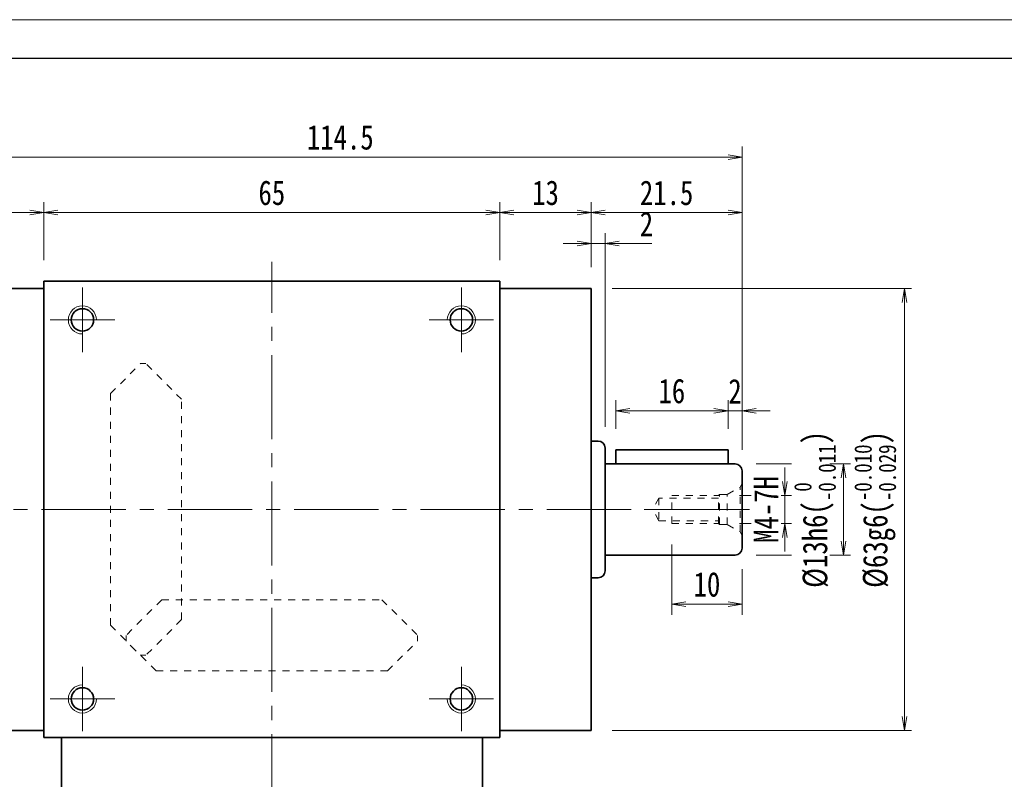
# Model space of a CAD drawing. Header units: millimetres. Extents: x -6 to 459, y -29 to 297.
# Tile 4 of 8: x 73 to 213, y 189 to 297. Entities that reach past the tile are written whole.
import ezdxf

# ---------------------------------------------------------------- set-up
doc = ezdxf.new("R2010")
doc.units = ezdxf.units.MM
doc.linetypes.add('点画线', pattern=[18, 12, -2, 2, -2])
doc.linetypes.add('虚线', pattern=[2, 1, -1])
for name, color, linetype, lineweight in [('中心线层', 1, '点画线', 18), ('图框_外框线', 7, 'Continuous', 18), ('尺寸线层', 3, 'Continuous', 18), ('粗实线层', 7, 'Continuous', 35), ('虚线层_1', 6, '虚线', 18)]:
    doc.layers.add(name, color=color, linetype=linetype, lineweight=lineweight)
doc.styles.add('宋体', font='SimSun.ttf', dxfattribs={"width": 0.8})
doc.dimstyles.new('A水平标注$0', dxfattribs={"dimtxt": 3.5, "dimasz": 2, "dimexe": 1.5, "dimexo": 3, "dimgap": 1.1, "dimtad": 1, "dimtoh": 1, "dimdec": 4, "dimdsep": 46, "dimtxsty": '宋体', "dimblk": 'OPEN', "dimcen": 3, "dimclrd": 3, "dimclre": 3, "dimclrt": 6, "dimadec": 0, "dimazin": 0, "dimtm": 1e-09, "dimtfac": 1, "dimtdec": 4, "dimtix": 1, "dimtmove": 0, "dimatfit": 3, "dimldrblk": 'OPEN', "dimfxl": 0, "dimlwd": 13, "dimlwe": 13, "dimarcsym": 0})
doc.dimstyles.new('D直径标注φ25', dxfattribs={"dimtxt": 3.5, "dimasz": 2, "dimexe": 1, "dimexo": 3, "dimtad": 1, "dimtoh": 1, "dimdec": 1, "dimdsep": 46, "dimtxsty": '宋体', "dimblk": 'OPEN', "dimcen": 3, "dimclrd": 3, "dimclre": 3, "dimclrt": 130, "dimadec": 0, "dimazin": 0, "dimtm": 1e-09, "dimtfac": 1, "dimtdec": 1, "dimtmove": 0, "dimatfit": 0, "dimldrblk": 'OPEN', "dimfxl": 0, "dimlwd": 13, "dimlwe": 13, "dimarcsym": 0})
doc.dimstyles.new('螺孔(M8-7H)', dxfattribs={"dimtxt": 3.5, "dimasz": 2, "dimexe": 1.25, "dimexo": 3, "dimtad": 1, "dimtoh": 1, "dimdec": 4, "dimdsep": 46, "dimtxsty": '宋体', "dimblk": 'OPEN', "dimcen": 3, "dimclrd": 3, "dimclre": 3, "dimclrt": 2, "dimadec": 0, "dimazin": 0, "dimtm": 1e-09, "dimtfac": 1, "dimtdec": 4, "dimtmove": 0, "dimatfit": 3, "dimldrblk": 'OPEN', "dimfxl": 0, "dimlwd": 9, "dimlwe": 9, "dimarcsym": 0})

# ---------------------------------------------------------------- blocks, each defined once
blk = doc.blocks.new('_Open')
at = {"color": 0, "linetype": 'ByBlock', "lineweight": -2}
for p, q in [((-1, 0.167), (0, 0)), ((-1, -0.167), (0, 0)), ((0, 0), (-1, 0))]:
    blk.add_line(p, q, dxfattribs=at)
blk = doc.blocks.new('*D8')
at = {"layer": 'Defpoints', "color": 0, "transparency": 16777216}
for p in [(175.51, 241.74), (173.51, 236.19), (175.51, 233.19)]:
    blk.add_point(p, dxfattribs=at)
at = {"layer": '尺寸线层', "color": 3, "lineweight": 13, "transparency": 16777216}
for p, q in [((173.51, 239.19), (173.51, 243.24)), ((175.51, 236.19), (175.51, 243.24)), ((171.51, 241.74), (169.51, 241.74)), ((173.51, 241.74), (175.51, 241.74)), ((177.51, 241.74), (179.51, 241.74))]:
    blk.add_line(p, q, dxfattribs=at)
at = {"layer": '尺寸线层', "color": 3, "lineweight": 13, "transparency": 16777216, "xscale": 2, "yscale": 2, "zscale": 2}
blk.add_blockref('_Open', (173.51, 241.74), dxfattribs=at)
at = {"layer": '尺寸线层', "color": 3, "lineweight": 13, "transparency": 16777216, "xscale": 2, "yscale": 2, "zscale": 2, "rotation": 180}
blk.add_blockref('_Open', (175.51, 241.74), dxfattribs=at)
at = {"layer": '尺寸线层', "color": 6, "transparency": 16777216, "insert": (174.51, 244.53), "char_height": 3.5, "attachment_point": 5, "style": '宋体', "bg_fill": 3, "box_fill_scale": 1.1, "bg_fill_color": 257, "bg_fill_transparency": 0}
blk.add_mtext('2', dxfattribs=at)
blk = doc.blocks.new('*D9')
at = {"layer": 'Defpoints', "color": 0, "transparency": 16777216}
for p in [(157.51, 241.74), (157.51, 236.19), (173.51, 236.19)]:
    blk.add_point(p, dxfattribs=at)
at = {"layer": '尺寸线层', "color": 3, "lineweight": 13, "transparency": 16777216}
for p, q in [((157.51, 239.19), (157.51, 243.24)), ((173.51, 239.19), (173.51, 243.24)), ((171.51, 241.74), (159.51, 241.74))]:
    blk.add_line(p, q, dxfattribs=at)
at = {"layer": '尺寸线层', "color": 3, "lineweight": 13, "transparency": 16777216, "xscale": 2, "yscale": 2, "zscale": 2, "rotation": 180}
blk.add_blockref('_Open', (157.51, 241.74), dxfattribs=at)
at = {"layer": '尺寸线层', "color": 3, "lineweight": 13, "transparency": 16777216, "xscale": 2, "yscale": 2, "zscale": 2}
blk.add_blockref('_Open', (173.51, 241.74), dxfattribs=at)
at = {"layer": '尺寸线层', "color": 6, "transparency": 16777216, "insert": (165.51, 244.55), "char_height": 3.5, "attachment_point": 5, "style": '宋体', "bg_fill": 3, "box_fill_scale": 1.1, "bg_fill_color": 257, "bg_fill_transparency": 0}
blk.add_mtext('16', dxfattribs=at)
blk = doc.blocks.new('2432g_1')
at = {"layer": '中心线层', "linetype": '点画线', "lineweight": 18}
blk.add_line((13.97, 0), (-1.08, 0), dxfattribs=at)
at = {"layer": '虚线层_1', "linetype": '虚线', "lineweight": 18}
for p, q in [((0, -3.7), (0, 3.7)), ((0, 3.7), (0.29, 3.19)), ((2.1, 2.15), (0.29, 3.19)), ((0.29, -3.19), (0.29, 3.19)), ((3.2, 2.15), (2.1, 2.15)), ((2.1, -2.15), (2.1, 2.15)), ((3.35, 2), (3.2, 2.15)), ((3.2, -2.15), (3.2, 2.15)), ((10, 2), (3.35, 2)), ((3.35, -2), (3.35, 2)), ((3.35, 1.6), (11.85, 1.6)), ((10, -2), (10, 2)), ((11.85, 1.6), (11.85, -1.6)), ((11.85, 1.6), (12.77, 0)), ((11.85, -1.6), (12.77, 0)), ((2.1, -2.15), (0.29, -3.19)), ((3.2, -2.15), (2.1, -2.15)), ((3.35, -2), (3.2, -2.15)), ((11.85, -1.6), (3.35, -1.6)), ((10, -2), (3.35, -2)), ((0, -3.7), (0.29, -3.19))]:
    blk.add_line(p, q, dxfattribs=at)
blk = doc.blocks.new('*D10')
at = {"layer": 'Defpoints', "color": 0, "transparency": 16777216}
for p in [(165.51, 225.69), (175.51, 222.19), (165.51, 214.19)]:
    blk.add_point(p, dxfattribs=at)
at = {"layer": '尺寸线层', "color": 3, "lineweight": 13, "transparency": 16777216}
for p, q in [((165.51, 222.69), (165.51, 212.69)), ((175.51, 219.19), (175.51, 212.69)), ((173.51, 214.19), (167.51, 214.19))]:
    blk.add_line(p, q, dxfattribs=at)
at = {"layer": '尺寸线层', "color": 3, "lineweight": 13, "transparency": 16777216, "xscale": 2, "yscale": 2, "zscale": 2, "rotation": 180}
blk.add_blockref('_Open', (165.51, 214.19), dxfattribs=at)
at = {"layer": '尺寸线层', "color": 3, "lineweight": 13, "transparency": 16777216, "xscale": 2, "yscale": 2, "zscale": 2}
blk.add_blockref('_Open', (175.51, 214.19), dxfattribs=at)
at = {"layer": '尺寸线层', "color": 6, "transparency": 16777216, "insert": (170.51, 217), "char_height": 3.5, "attachment_point": 5, "style": '宋体', "bg_fill": 3, "box_fill_scale": 1.1, "bg_fill_color": 257, "bg_fill_transparency": 0}
blk.add_mtext('10', dxfattribs=at)
blk = doc.blocks.new('*D11')
at = {"layer": 'Defpoints', "color": 0, "transparency": 16777216}
for p in [(172.16, 229.69), (172.16, 225.69), (181.63, 225.69)]:
    blk.add_point(p, dxfattribs=at)
at = {"layer": '尺寸线层', "color": 3, "lineweight": 9, "transparency": 16777216}
for p, q in [((181.63, 231.69), (181.63, 233.69)), ((175.16, 229.69), (182.88, 229.69)), ((181.63, 229.69), (181.63, 225.69)), ((175.16, 225.69), (182.88, 225.69)), ((181.63, 223.69), (181.63, 221.69))]:
    blk.add_line(p, q, dxfattribs=at)
at = {"layer": '尺寸线层', "color": 3, "lineweight": 9, "transparency": 16777216, "xscale": 2, "yscale": 2, "zscale": 2}
for p, rotation in [((181.63, 229.69), 270), ((181.63, 225.69), 90)]:
    blk.add_blockref('_Open', p, dxfattribs=dict(at, rotation=rotation))
at = {"layer": '尺寸线层', "color": 2, "transparency": 16777216, "insert": (178.94, 227.69), "char_height": 3.5, "attachment_point": 5, "rotation": 90, "style": '宋体', "bg_fill": 3, "box_fill_scale": 1.1, "bg_fill_color": 257, "bg_fill_transparency": 0}
blk.add_mtext('M4-7H', dxfattribs=at)
blk = doc.blocks.new('*D12')
at = {"layer": 'Defpoints', "color": 0, "transparency": 16777216}
for p in [(174.51, 234.19), (174.51, 221.19), (189.95, 221.19)]:
    blk.add_point(p, dxfattribs=at)
at = {"layer": '尺寸线层', "color": 3, "lineweight": 13, "transparency": 16777216}
for p, q in [((177.51, 234.19), (190.95, 234.19)), ((189.95, 232.19), (189.95, 223.19)), ((177.51, 221.19), (190.95, 221.19))]:
    blk.add_line(p, q, dxfattribs=at)
at = {"layer": '尺寸线层', "color": 3, "lineweight": 13, "transparency": 16777216, "xscale": 2, "yscale": 2, "zscale": 2}
for p, rotation in [((189.95, 234.19), 90), ((189.95, 221.19), 270)]:
    blk.add_blockref('_Open', p, dxfattribs=dict(at, rotation=rotation))
at = {"layer": '尺寸线层', "color": 130, "transparency": 16777216, "insert": (185.9, 227.69), "char_height": 3.5, "attachment_point": 5, "rotation": 90, "style": '宋体', "bg_fill": 3, "box_fill_scale": 1.1, "bg_fill_color": 257, "bg_fill_transparency": 0}
blk.add_mtext('{\\A1;\\A1;%%C13h6({\\H0.707107x;\\S 0^ -0.011;})}', dxfattribs=at)
blk = doc.blocks.new('*D13')
at = {"layer": 'Defpoints', "color": 0, "transparency": 16777216}
for p in [(154.01, 259.19), (198.64, 259.19), (154.01, 196.19)]:
    blk.add_point(p, dxfattribs=at)
at = {"layer": '尺寸线层', "color": 3, "lineweight": 13, "transparency": 16777216}
for p, q in [((157.01, 259.19), (199.64, 259.19)), ((198.64, 198.19), (198.64, 257.19)), ((157.01, 196.19), (199.64, 196.19))]:
    blk.add_line(p, q, dxfattribs=at)
at = {"layer": '尺寸线层', "color": 3, "lineweight": 13, "transparency": 16777216, "xscale": 2, "yscale": 2, "zscale": 2}
for p, rotation in [((198.64, 259.19), 90), ((198.64, 196.19), 270)]:
    blk.add_blockref('_Open', p, dxfattribs=dict(at, rotation=rotation))
at = {"layer": '尺寸线层', "color": 130, "transparency": 16777216, "insert": (194.48, 227.69), "char_height": 3.5, "attachment_point": 5, "rotation": 90, "style": '宋体', "bg_fill": 3, "box_fill_scale": 1.1, "bg_fill_color": 257, "bg_fill_transparency": 0}
blk.add_mtext('{\\A1;\\A1;%%C63g6({\\H0.707107x;\\S-0.010^ -0.029;})}', dxfattribs=at)
blk = doc.blocks.new('*D14')
at = {"layer": 'Defpoints', "color": 0, "transparency": 16777216}
for p in [(141.01, 269.98), (76.01, 260.19), (141.01, 260.19)]:
    blk.add_point(p, dxfattribs=at)
at = {"layer": '尺寸线层', "color": 3, "lineweight": 13, "transparency": 16777216}
for p, q in [((76.01, 263.19), (76.01, 271.48)), ((141.01, 263.19), (141.01, 271.48)), ((78.01, 269.98), (139.01, 269.98))]:
    blk.add_line(p, q, dxfattribs=at)
at = {"layer": '尺寸线层', "color": 3, "lineweight": 13, "transparency": 16777216, "xscale": 2, "yscale": 2, "zscale": 2, "rotation": 180}
blk.add_blockref('_Open', (76.01, 269.98), dxfattribs=at)
at = {"layer": '尺寸线层', "color": 3, "lineweight": 13, "transparency": 16777216, "xscale": 2, "yscale": 2, "zscale": 2}
blk.add_blockref('_Open', (141.01, 269.98), dxfattribs=at)
at = {"layer": '尺寸线层', "color": 6, "transparency": 16777216, "insert": (108.51, 272.79), "char_height": 3.5, "attachment_point": 5, "style": '宋体', "bg_fill": 3, "box_fill_scale": 1.1, "bg_fill_color": 257, "bg_fill_transparency": 0}
blk.add_mtext('65', dxfattribs=at)
blk = doc.blocks.new('*D15')
at = {"layer": 'Defpoints', "color": 0, "transparency": 16777216}
for p in [(63.01, 269.98), (76.01, 260.19), (63.01, 259.19)]:
    blk.add_point(p, dxfattribs=at)
at = {"layer": '尺寸线层', "color": 3, "lineweight": 13, "transparency": 16777216}
for p, q in [((63.01, 262.19), (63.01, 271.48)), ((76.01, 263.19), (76.01, 271.48)), ((74.01, 269.98), (65.01, 269.98))]:
    blk.add_line(p, q, dxfattribs=at)
at = {"layer": '尺寸线层', "color": 3, "lineweight": 13, "transparency": 16777216, "xscale": 2, "yscale": 2, "zscale": 2, "rotation": 180}
blk.add_blockref('_Open', (63.01, 269.98), dxfattribs=at)
at = {"layer": '尺寸线层', "color": 3, "lineweight": 13, "transparency": 16777216, "xscale": 2, "yscale": 2, "zscale": 2}
blk.add_blockref('_Open', (76.01, 269.98), dxfattribs=at)
at = {"layer": '尺寸线层', "color": 6, "transparency": 16777216, "insert": (69.51, 272.79), "char_height": 3.5, "attachment_point": 5, "style": '宋体', "bg_fill": 3, "box_fill_scale": 1.1, "bg_fill_color": 257, "bg_fill_transparency": 0}
blk.add_mtext('13', dxfattribs=at)
blk = doc.blocks.new('*D17')
at = {"layer": 'Defpoints', "color": 0, "transparency": 16777216}
for p in [(154.01, 269.98), (141.01, 260.19), (154.01, 259.19)]:
    blk.add_point(p, dxfattribs=at)
at = {"layer": '尺寸线层', "color": 3, "lineweight": 13, "transparency": 16777216}
for p, q in [((141.01, 263.19), (141.01, 271.48)), ((154.01, 262.19), (154.01, 271.48)), ((143.01, 269.98), (152.01, 269.98))]:
    blk.add_line(p, q, dxfattribs=at)
at = {"layer": '尺寸线层', "color": 3, "lineweight": 13, "transparency": 16777216, "xscale": 2, "yscale": 2, "zscale": 2, "rotation": 180}
blk.add_blockref('_Open', (141.01, 269.98), dxfattribs=at)
at = {"layer": '尺寸线层', "color": 3, "lineweight": 13, "transparency": 16777216, "xscale": 2, "yscale": 2, "zscale": 2}
blk.add_blockref('_Open', (154.01, 269.98), dxfattribs=at)
at = {"layer": '尺寸线层', "color": 6, "transparency": 16777216, "insert": (147.51, 272.79), "char_height": 3.5, "attachment_point": 5, "style": '宋体', "bg_fill": 3, "box_fill_scale": 1.1, "bg_fill_color": 257, "bg_fill_transparency": 0}
blk.add_mtext('13', dxfattribs=at)
blk = doc.blocks.new('*D18')
at = {"layer": 'Defpoints', "color": 0, "transparency": 16777216}
for p in [(156.01, 265.57), (154.01, 259.19), (156.01, 236.44)]:
    blk.add_point(p, dxfattribs=at)
at = {"layer": '尺寸线层', "color": 3, "lineweight": 13, "transparency": 16777216}
for p, q in [((154.01, 262.19), (154.01, 267.07)), ((156.01, 239.44), (156.01, 267.07)), ((152.01, 265.57), (150.01, 265.57)), ((154.01, 265.57), (156.01, 265.57)), ((160.01, 265.57), (158.01, 265.57)), ((162.66, 265.57), (160.01, 265.57))]:
    blk.add_line(p, q, dxfattribs=at)
at = {"layer": '尺寸线层', "color": 3, "lineweight": 13, "transparency": 16777216, "xscale": 2, "yscale": 2, "zscale": 2}
blk.add_blockref('_Open', (154.01, 265.57), dxfattribs=at)
at = {"layer": '尺寸线层', "color": 3, "lineweight": 13, "transparency": 16777216, "xscale": 2, "yscale": 2, "zscale": 2, "rotation": 180}
blk.add_blockref('_Open', (156.01, 265.57), dxfattribs=at)
at = {"layer": '尺寸线层', "color": 6, "transparency": 16777216, "insert": (161.89, 268.36), "char_height": 3.5, "attachment_point": 5, "style": '宋体', "bg_fill": 3, "box_fill_scale": 1.1, "bg_fill_color": 257, "bg_fill_transparency": 0}
blk.add_mtext('2', dxfattribs=at)
blk = doc.blocks.new('*D19')
at = {"layer": 'Defpoints', "color": 0, "transparency": 16777216}
for p in [(175.51, 269.98), (154.01, 259.19), (175.51, 233.19)]:
    blk.add_point(p, dxfattribs=at)
at = {"layer": '尺寸线层', "color": 3, "lineweight": 13, "transparency": 16777216}
for p, q in [((154.01, 262.19), (154.01, 271.48)), ((175.51, 236.19), (175.51, 271.48)), ((156.01, 269.98), (173.51, 269.98))]:
    blk.add_line(p, q, dxfattribs=at)
at = {"layer": '尺寸线层', "color": 3, "lineweight": 13, "transparency": 16777216, "xscale": 2, "yscale": 2, "zscale": 2, "rotation": 180}
blk.add_blockref('_Open', (154.01, 269.98), dxfattribs=at)
at = {"layer": '尺寸线层', "color": 3, "lineweight": 13, "transparency": 16777216, "xscale": 2, "yscale": 2, "zscale": 2}
blk.add_blockref('_Open', (175.51, 269.98), dxfattribs=at)
at = {"layer": '尺寸线层', "color": 6, "transparency": 16777216, "insert": (164.76, 272.78), "char_height": 3.5, "attachment_point": 5, "style": '宋体', "bg_fill": 3, "box_fill_scale": 1.1, "bg_fill_color": 257, "bg_fill_transparency": 0}
blk.add_mtext('21.5', dxfattribs=at)
blk = doc.blocks.new('*D20')
at = {"layer": 'Defpoints', "color": 0, "transparency": 16777216}
for p in [(61.01, 277.89), (61.01, 233.19), (175.51, 233.19)]:
    blk.add_point(p, dxfattribs=at)
at = {"layer": '尺寸线层', "color": 3, "lineweight": 13, "transparency": 16777216}
for p, q in [((61.01, 236.19), (61.01, 279.39)), ((175.51, 236.19), (175.51, 279.39)), ((173.51, 277.89), (63.01, 277.89))]:
    blk.add_line(p, q, dxfattribs=at)
at = {"layer": '尺寸线层', "color": 3, "lineweight": 13, "transparency": 16777216, "xscale": 2, "yscale": 2, "zscale": 2, "rotation": 180}
blk.add_blockref('_Open', (61.01, 277.89), dxfattribs=at)
at = {"layer": '尺寸线层', "color": 3, "lineweight": 13, "transparency": 16777216, "xscale": 2, "yscale": 2, "zscale": 2}
blk.add_blockref('_Open', (175.51, 277.89), dxfattribs=at)
at = {"layer": '尺寸线层', "color": 6, "transparency": 16777216, "insert": (118.26, 280.69), "char_height": 3.5, "attachment_point": 5, "style": '宋体', "bg_fill": 3, "box_fill_scale": 1.1, "bg_fill_color": 257, "bg_fill_transparency": 0}
blk.add_mtext('114.5', dxfattribs=at)

msp = doc.modelspace()

# ---------------------------------------------------------------- linework, layer by layer
at = {"layer": '中心线层'}
for p, q in [((108.51093, 183.69373), (108.51093, 262.96598)), ((81.51093, 250.09373), (81.51093, 259.29373)), ((135.51093, 259.29373), (135.51093, 250.09373)), ((76.91093, 254.69373), (86.11093, 254.69373)), ((130.91093, 254.69373), (140.11093, 254.69373)), ((57.70093, 227.69373), (176.58593, 227.69373)), ((81.51093, 196.09373), (81.51093, 205.29373)), ((135.51093, 205.29373), (135.51093, 196.09373)), ((86.11093, 200.69373), (76.91093, 200.69373)), ((140.11093, 200.69373), (130.91093, 200.69373))]:
    msp.add_line(p, q, dxfattribs=at)
at = {"layer": '粗实线层'}
for p, q in [((76.01093, 260.19373), (141.01093, 260.19373)), ((76.01093, 195.19373), (76.01093, 260.19373)), ((141.01093, 195.19373), (141.01093, 260.19373)), ((76.01093, 259.19373), (63.01093, 259.19373)), ((141.01093, 259.19373), (154.01093, 259.19373)), ((154.01093, 259.19373), (154.01093, 196.19373)), ((154.01093, 237.44373), (155.01093, 237.44373)), ((156.01093, 236.44373), (156.01093, 218.94373)), ((173.51093, 236.19373), (157.51093, 236.19373)), ((173.51093, 234.19373), (173.51093, 236.19373)), ((156.01093, 234.19373), (174.51093, 234.19373)), ((175.51093, 233.19373), (175.51093, 222.19373)), ((156.01093, 221.19373), (174.51093, 221.19373)), ((154.01093, 217.94373), (155.01093, 217.94373)), ((76.01093, 196.19373), (63.01093, 196.19373)), ((76.01093, 195.19373), (141.01093, 195.19373)), ((78.51093, 183.69373), (78.51093, 195.19373)), ((138.51093, 183.69373), (138.51093, 195.19373)), ((141.01093, 196.19373), (154.01093, 196.19373))]:
    msp.add_line(p, q, dxfattribs=at)
for centre in [(81.51093, 254.69373), (135.51093, 254.69373), (81.51093, 200.69373), (135.51093, 200.69373)]:
    msp.add_circle(centre, 1.6, dxfattribs=at)
at = {"layer": '粗实线层', "lineweight": 18}
for centre, start, end in [((81.51093, 254.69373), 0, 270), ((135.51093, 254.69373), 270, 180), ((81.51093, 200.69373), 90, 360), ((135.51093, 200.69373), 180, 90)]:
    msp.add_arc(centre, 2, start, end, dxfattribs=at)
at = {"layer": '粗实线层'}
for centre, start, end in [((155.01093, 236.44373), 0, 90), ((174.51093, 233.19373), 0, 90), ((174.51093, 222.19373), 270, 0), ((155.01093, 218.94373), 270, 0)]:
    msp.add_arc(centre, 1, start, end, dxfattribs=at)
at = {"layer": '虚线层_1', "linetype": '虚线', "lineweight": 18}
for p, q in [((85.51093, 244.19373), (89.78093, 248.46373)), ((89.78093, 248.46373), (90.56935, 248.46373)), ((95.65093, 243.38215), (90.56935, 248.46373)), ((85.51093, 211.19373), (85.51093, 244.19373)), ((95.65093, 212.0053), (95.65093, 243.38215)), ((92.8225, 214.83373), (87.74093, 209.75215)), ((92.8225, 214.83373), (124.19935, 214.83373)), ((124.19935, 214.83373), (129.28093, 209.75215)), ((95.65093, 212.0053), (90.56935, 206.92373)), ((85.51093, 211.19373), (89.78093, 206.92373)), ((87.74093, 208.96373), (87.74093, 209.75215)), ((129.28093, 208.96373), (129.28093, 209.75215)), ((92.01093, 204.69373), (87.74093, 208.96373)), ((125.01093, 204.69373), (129.28093, 208.96373)), ((89.78093, 206.92373), (90.56935, 206.92373)), ((92.01093, 204.69373), (125.01093, 204.69373))]:
    msp.add_line(p, q, dxfattribs=at)

# ---------------------------------------------------------------- block references
at = {"layer": '粗实线层', "xscale": -1}
msp.add_blockref('2432g_1', (175.51093, 227.69373), dxfattribs=at)

# ---------------------------------------------------------------- next in the draw order: dimensions: what is measured, and where the dimension line sits
at = {"layer": '尺寸线层'}
for base, p1, p2, picture, middle in [((141.01093, 269.97847), (76.01093, 260.19373), (141.01093, 260.19373), '*D14', (108.51093, 272.78936)), ((175.51093, 241.74216), (173.51093, 236.19373), (175.51093, 233.19373), '*D8', (174.51093, 244.5335)), ((165.51093, 214.19313), (175.51093, 222.19373), (165.51093, 225.69373), '*D10', (170.51093, 217.00402))]:
    dim = msp.add_linear_dim(base=base, p1=p1, p2=p2, dimstyle='A水平标注$0', override={"dimblk": 'Open', "dimtfill": 1, "dimtfillclr": 256}, dxfattribs=at)
    dim.commit()
    dim.dimension.update_dxf_attribs({"geometry": picture, "text_midpoint": middle})

# ---------------------------------------------------------------- next in the draw order: dimensions: what is measured, and where the dimension line sits
for base, p1, p2, picture, middle in [((63.01093, 269.97847), (76.01093, 260.19373), (63.01093, 259.19373), '*D15', (69.51093, 272.78936)), ((157.51093, 241.74216), (173.51093, 236.19373), (157.51093, 236.19373), '*D9', (165.51093, 244.55305))]:
    dim = msp.add_linear_dim(base=base, p1=p1, p2=p2, dimstyle='A水平标注$0', override={"dimblk": 'Open', "dimtfill": 1, "dimtfillclr": 256}, dxfattribs=at)
    dim.commit()
    dim.dimension.update_dxf_attribs({"geometry": picture, "text_midpoint": middle})
dim = msp.add_linear_dim(base=(181.63195, 225.69373), p1=(172.16093, 229.69373), p2=(172.16093, 225.69373), angle=270, dimstyle='螺孔(M8-7H)', override={"dimgap": 1, "dimpost": 'M<>-7H'}, dxfattribs=at)
dim.commit()
dim.dimension.update_dxf_attribs({"geometry": '*D11', "text_midpoint": (181.63195, 227.69373), "dimtype": 160})

# ---------------------------------------------------------------- next in the draw order: linework, layer by layer
at = {"layer": '粗实线层'}
msp.add_line((157.51093, 236.19373), (157.51093, 234.19373), dxfattribs=at)

# ---------------------------------------------------------------- next in the draw order: dimensions: what is measured, and where the dimension line sits
at = {"layer": '尺寸线层'}
dim = msp.add_linear_dim(base=(189.94784, 221.19373), p1=(174.51093, 234.19373), p2=(174.51093, 221.19373), angle=270, text='{\\A1;\\A1;%%C13h6({\\H0.707107x;\\S 0^ -0.011;})}', dimstyle='D直径标注φ25', override={"dimgap": 1, "dimpost": 'φ<>', "dimtp": 0, "dimtm": 0.011, "dimtdec": 3, "dimtzin": 8}, dxfattribs=at)
dim.commit()
dim.dimension.update_dxf_attribs({"geometry": '*D12', "text_midpoint": (189.94784, 227.69373), "dimtype": 160})

# ---------------------------------------------------------------- next in the draw order: dimensions: what is measured, and where the dimension line sits
dim = msp.add_linear_dim(base=(198.64362, 259.19373), p1=(154.01093, 196.19373), p2=(154.01093, 259.19373), angle=90, text='{\\A1;\\A1;%%C63g6({\\H0.707107x;\\S-0.010^ -0.029;})}', dimstyle='D直径标注φ25', override={"dimgap": 1, "dimpost": 'φ<>', "dimtp": -0.01, "dimtm": 0.029, "dimtdec": 3, "dimtzin": 8}, dxfattribs=at)
dim.commit()
dim.dimension.update_dxf_attribs({"geometry": '*D13', "text_midpoint": (194.47917, 227.69373)})

# ---------------------------------------------------------------- next in the draw order: dimensions: what is measured, and where the dimension line sits
dim = msp.add_linear_dim(base=(154.01093, 269.97847), p1=(141.01093, 260.19373), p2=(154.01093, 259.19373), angle=0, dimstyle='A水平标注$0', override={"dimblk": 'Open', "dimtfill": 1, "dimtfillclr": 256}, dxfattribs=at)
dim.commit()
dim.dimension.update_dxf_attribs({"geometry": '*D17', "text_midpoint": (147.51093, 272.78936)})

# ---------------------------------------------------------------- next in the draw order: dimensions: what is measured, and where the dimension line sits
dim = msp.add_linear_dim(base=(156.01093, 265.56686), p1=(154.01093, 259.19373), p2=(156.01093, 236.44373), dimstyle='A水平标注$0', override={"dimblk": 'Open', "dimtfill": 1, "dimtfillclr": 256}, dxfattribs=at)
dim.commit()
dim.dimension.update_dxf_attribs({"geometry": '*D18', "text_midpoint": (161.88523, 265.56686), "dimtype": 160})

# ---------------------------------------------------------------- next in the draw order: dimensions: what is measured, and where the dimension line sits
dim = msp.add_linear_dim(base=(175.51093, 269.97847), p1=(154.01093, 259.19373), p2=(175.51093, 233.19373), angle=0, dimstyle='A水平标注$0', override={"dimblk": 'Open', "dimtfill": 1, "dimtfillclr": 256}, dxfattribs=at)
dim.commit()
dim.dimension.update_dxf_attribs({"geometry": '*D19', "text_midpoint": (164.76093, 272.77959)})

# ---------------------------------------------------------------- next in the draw order: dimensions: what is measured, and where the dimension line sits
dim = msp.add_linear_dim(base=(61.01093, 277.89106), p1=(175.51093, 233.19373), p2=(61.01093, 233.19373), dimstyle='A水平标注$0', override={"dimblk": 'Open', "dimtfill": 1, "dimtfillclr": 256}, dxfattribs=at)
dim.commit()
dim.dimension.update_dxf_attribs({"geometry": '*D20', "text_midpoint": (118.26093, 280.69218)})

# ---------------------------------------------------------------- next in the draw order: linework, layer by layer
at = {"layer": '图框_外框线', "color": 3}
msp.add_lwpolyline([(-3.32679, -29.49834), (459.04685, -29.49834), (459.04685, 297.46587), (-3.32679, 297.46587)], close=True, dxfattribs=at)
at = {"layer": '图框_外框线', "color": 3, "lineweight": 25}
msp.add_lwpolyline([(24.19545, -23.9939), (453.5424, -23.9939), (453.5424, 291.96142), (24.19545, 291.96142)], close=True, dxfattribs=at)

doc.saveas('drawing.dxf')
